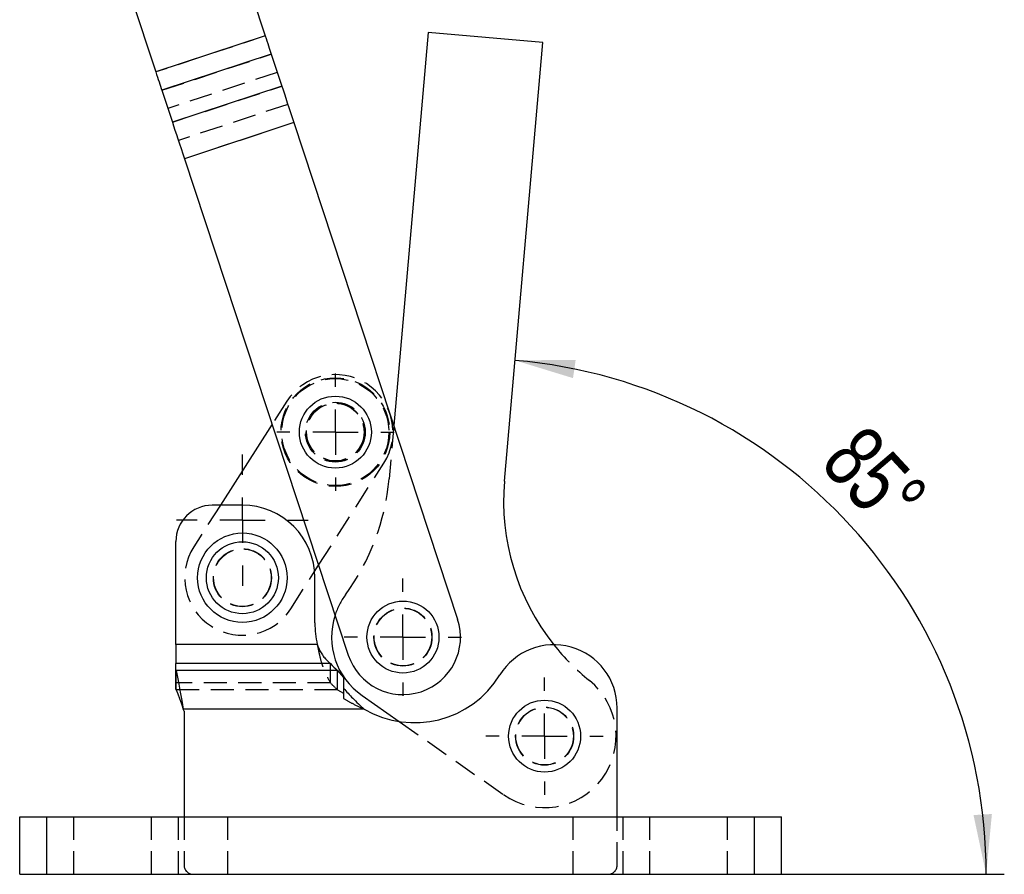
# Model space of a CAD drawing. Extents: x 21 to 399, y 25 to 275.
# Tile 10 of 12: x 345 to 399, y 121 to 168. Entities that reach past the tile are written whole.
import ezdxf

# ---------------------------------------------------------------- set-up
doc = ezdxf.new("R2010")
doc.units = 0
doc.linetypes.add('HIDDEN', pattern=[1.905, 1.27, -0.635])
doc.layers.get('0').update_dxf_attribs({"linetype": 'CONTINUOUS'})
doc.layers.add('FORMATO', color=179, linetype='CONTINUOUS')
doc.styles.add('SLDTEXTSTYLE0', font='TXT', dxfattribs={"width": 0.75})
doc.dimstyles.new('SLDDIMSTYLE5', dxfattribs={"dimtxt": 3.5, "dimasz": 3.302, "dimexe": 0, "dimexo": 0.0625, "dimgap": 0.875, "dimtad": 1, "dimdec": 4, "dimlfac": 2, "dimzin": 12, "dimtxsty": 'SLDTEXTSTYLE0', "dimsah": 1, "dimcen": 0.09, "dimazin": 3, "dimtfac": 1, "dimtdec": 0, "dimtofl": 0, "dimtmove": 0, "dimatfit": 3, "dimtolj": 1, "dimtzin": 12})

# ---------------------------------------------------------------- blocks, each defined once
blk = doc.blocks.new('_D_10')
at = {"layer": 'FORMATO'}
blk.add_line((378.427, 121.032), (399.268, 121.032), dxfattribs=at)
blk.add_arc((369.815, 121.032), 28.453, 0, 84.9942, dxfattribs=at)
for points in [[(372.298, 149.376), (375.492, 148.396), (375.639, 149.401)], [(398.268, 121.032), (398.585, 124.358), (397.571, 124.299)]]:
    blk.add_solid(points, dxfattribs=at)
at = {"layer": 'FORMATO', "insert": (391.608, 146.015), "char_height": 3.5, "attachment_point": 1, "rotation": 312.8086, "style": 'SLDTEXTSTYLE0'}
blk.add_mtext('85°', dxfattribs=at)
blk = doc.blocks.new('SW_CENTERMARKSYMBOL_4')
at = {"layer": 'FORMATO', "color": 0}
for p, q in [((0, 2.5), (0, 3.234375)), ((0, 0), (0, 1.25)), ((-2.5, 0), (-3.234375, 0)), ((0, 0), (-1.25, 0)), ((0, 0), (0, -1.25)), ((0, 0), (1.25, 0)), ((2.5, 0), (3.234375, 0)), ((0, -2.5), (0, -3.234375))]:
    blk.add_line(p, q, dxfattribs=at)
blk = doc.blocks.new('SW_CENTERMARKSYMBOL_5')
at = {"layer": 'FORMATO', "color": 0}
for p, q in [((0, 2.5), (0, 3.625)), ((0, 0), (0, 1.25)), ((-2.5, 0), (-3.625, 0)), ((0, 0), (-1.25, 0)), ((0, 0), (0, -1.25)), ((0, 0), (1.25, 0)), ((2.5, 0), (3.625, 0)), ((0, -2.5), (0, -3.625))]:
    blk.add_line(p, q, dxfattribs=at)
blk = doc.blocks.new('SW_CENTERMARKSYMBOL_6')
at = {"layer": 'FORMATO', "color": 0}
for p, q in [((0, 2.5), (0, 3.234375)), ((0, 0), (0, 1.25)), ((-2.5, 0), (-3.234375, 0)), ((0, 0), (-1.25, 0)), ((0, 0), (0, -1.25)), ((0, 0), (1.25, 0)), ((2.5, 0), (3.234375, 0)), ((0, -2.5), (0, -3.234375))]:
    blk.add_line(p, q, dxfattribs=at)
blk = doc.blocks.new('SW_CENTERMARKSYMBOL_7')
at = {"layer": 'FORMATO', "color": 0}
for p, q in [((0, 2.5), (0, 3.234375)), ((0, 0), (0, 1.25)), ((-2.5, 0), (-3.234375, 0)), ((0, 0), (-1.25, 0)), ((0, 0), (0, -1.25)), ((0, 0), (1.25, 0)), ((2.5, 0), (3.234375, 0)), ((0, -2.5), (0, -3.234375))]:
    blk.add_line(p, q, dxfattribs=at)

msp = doc.modelspace()

# ---------------------------------------------------------------- linework, layer by layer
at = {"color": 7, "linetype": 'CONTINUOUS'}
for p, q in [((357.16177, 171.399492), (358.523902, 167.270447)), ((351.131624, 169.409561), (352.493562, 165.281097)), ((358.523902, 167.270447), (352.493562, 165.281097)), ((367.50759, 167.460504), (365.60959, 145.791505)), ((373.833371, 166.906423), (367.50759, 167.460504)), ((371.714504, 142.715842), (373.833371, 166.906423)), ((358.856189, 166.263181), (352.825849, 164.273831)), ((358.856189, 166.263181), (359.43795, 164.49968)), ((359.43795, 164.49968), (353.40761, 162.510331)), ((352.825849, 164.273831), (353.40761, 162.510331)), ((360.102524, 162.485148), (354.072184, 160.495802)), ((360.102524, 162.485148), (369.132914, 135.111207)), ((354.072184, 160.495802), (363.102574, 133.121858)), ((358.902055, 145.854949), (356.050899, 141.389205)), ((357.264016, 141.389205), (355.600516, 141.389205)), ((353.600516, 133.712092), (353.600516, 139.389205)), ((361.249359, 137.73132), (361.46865, 138.074794)), ((361.264016, 134.892704), (361.264016, 137.389204)), ((361.392224, 133.712092), (353.600516, 133.712092)), ((353.600516, 133.712092), (353.600516, 132.651432)), ((353.600516, 132.328729), (353.600516, 132.651432)), ((362.120664, 132.651432), (353.600516, 132.651432)), ((353.622092, 132.269451), (353.600516, 132.328729)), ((353.600516, 131.268069), (353.600516, 132.328729)), ((362.511472, 132.269451), (353.622092, 132.269451)), ((353.622092, 131.208791), (353.622092, 132.269451)), ((362.511472, 132.269451), (362.847043, 131.890266)), ((362.847043, 131.890266), (362.847043, 131.296182)), ((353.622092, 131.208791), (353.600516, 131.268069)), ((363.860395, 130.893398), (365.907286, 129.45984)), ((363.982106, 130.148131), (354.00814, 130.148131)), ((354.050516, 130.031704), (354.00814, 130.148131)), ((354.050516, 130.031704), (354.050516, 124.206704)), ((377.926517, 124.206704), (377.926517, 130.203305)), ((344.988517, 121.031704), (344.988517, 124.206704)), ((344.988517, 124.206704), (346.488517, 124.206704)), ((346.488517, 121.031704), (346.488517, 124.206704)), ((346.488517, 124.206704), (385.488517, 124.206704)), ((385.488517, 121.031704), (385.488517, 124.206704)), ((385.488517, 124.206704), (386.988516, 124.206704)), ((386.988516, 121.031704), (386.988516, 124.206704)), ((344.988517, 121.031704), (346.488517, 121.031704)), ((346.488517, 121.031704), (385.488517, 121.031704)), ((385.488517, 121.031704), (386.988516, 121.031704))]:
    msp.add_line(p, q, dxfattribs=at)
at = {"color": 7, "linetype": 'HIDDEN'}
for p, q in [((358.523902, 167.270447), (352.493562, 165.281097)), ((352.825849, 164.273831), (358.856189, 166.263181)), ((359.188476, 165.255914), (353.158136, 163.266565)), ((353.40761, 162.510331), (359.43795, 164.49968)), ((359.770237, 163.492414), (353.739897, 161.503068)), ((360.102524, 162.485148), (354.072184, 160.495802)), ((359.71358, 147.126036), (358.902055, 145.854949)), ((365.60959, 145.791505), (365.351133, 142.840766)), ((361.46865, 138.074794), (365.065767, 143.70893)), ((356.050899, 141.389205), (354.587923, 139.097756)), ((359.94011, 135.680652), (361.249359, 137.73132)), ((361.392224, 133.712092), (353.600516, 133.712092)), ((362.120664, 132.651432), (353.600516, 132.651432)), ((362.120664, 131.590772), (362.120664, 132.651432)), ((362.511472, 132.269451), (353.622092, 132.269451)), ((362.511472, 131.208791), (362.511472, 132.269451)), ((362.120664, 131.590772), (353.600516, 131.590772)), ((362.511472, 131.208791), (353.622092, 131.208791)), ((362.511472, 131.208791), (362.847043, 131.019199)), ((362.847043, 131.296182), (362.847043, 130.722157)), ((362.847043, 131.221731), (362.847043, 131.019199)), ((363.982106, 130.148131), (354.00814, 130.148131)), ((365.907286, 129.45984), (371.667179, 125.425851)), ((346.488517, 121.031704), (346.488517, 124.206704)), ((347.963516, 124.206704), (347.963516, 121.031704)), ((352.263516, 121.031704), (352.263516, 124.206704)), ((353.716263, 124.206704), (353.716263, 121.031704)), ((354.050516, 124.206704), (354.050516, 121.531704)), ((356.46901, 121.031704), (356.46901, 124.206704)), ((375.508023, 121.031704), (375.508023, 124.206704)), ((377.926517, 121.531704), (377.926517, 124.206704)), ((378.26077, 121.031704), (378.26077, 124.206704)), ((379.713516, 124.206704), (379.713516, 121.031704)), ((384.013516, 121.031704), (384.013516, 124.206704)), ((385.488517, 121.031704), (385.488517, 124.206704))]:
    msp.add_line(p, q, dxfattribs=at)
at = {"color": 7, "linetype": 'CONTINUOUS', "flags": 128}
for points in [[(358.523902, 167.270447), (358.569962, 167.130823), (358.615579, 166.992544), (358.660314, 166.85694), (358.703734, 166.725318), (358.745422, 166.598948), (358.784978, 166.479043), (358.822019, 166.366759), (358.856189, 166.263181)], [(352.493562, 165.281097), (352.539623, 165.141473), (352.58524, 165.003194), (352.629974, 164.86759), (352.673395, 164.735968), (352.715083, 164.609599), (352.754639, 164.489693), (352.79168, 164.377413), (352.825849, 164.273831)], [(359.43795, 164.49968), (359.506289, 164.292521), (359.580371, 164.067956), (359.659482, 163.828148), (359.742859, 163.575406), (359.8297, 163.312162), (359.919168, 163.040957), (360.010402, 162.764399), (360.102524, 162.485148)], [(353.40761, 162.510331), (353.47595, 162.303175), (353.550032, 162.078607), (353.629142, 161.838799), (353.712519, 161.586056), (353.79936, 161.322816), (353.888829, 161.051607), (353.980063, 160.775049), (354.072184, 160.495802)], [(353.622092, 132.269451), (353.687236, 131.911487), (353.760282, 131.510103), (353.839431, 131.075182), (353.922734, 130.617435), (354.00814, 130.148131)], [(353.622092, 131.208791), (353.704824, 130.981487), (353.799212, 130.722157), (353.90163, 130.440767), (354.00814, 130.148131)]]:
    msp.add_lwpolyline(points, dxfattribs=at)
at = {"color": 7, "linetype": 'HIDDEN'}
for centre, radius in [((362.389673, 145.417483), 3), ((362.389673, 145.417483), 2.95), ((362.389673, 145.417483), 1.65), ((362.389673, 145.417483), 1.6), ((362.389673, 145.417483), 1.5875), ((357.264016, 137.389204), 1.6), ((357.264016, 137.389204), 1.5875), ((366.117744, 134.116533), 1.6), ((366.117744, 134.116533), 1.5875), ((373.926516, 128.651823), 1.6), ((373.926516, 128.651823), 1.5875)]:
    msp.add_circle(centre, radius, dxfattribs=at)
at = {"color": 7, "linetype": 'CONTINUOUS'}
for centre, radius in [((362.389673, 145.417483), 1.984375), ((357.264016, 137.389204), 2.466025), ((357.264016, 137.389204), 1.984375), ((366.117744, 134.116533), 1.984375), ((373.926516, 128.651823), 1.984375)]:
    msp.add_circle(centre, radius, dxfattribs=at)
at = {"color": 7, "linetype": 'HIDDEN'}
for centre, radius, start, end in [((362.389673, 145.417483), 3.175, 327.4437936, 147.4437936), ((352.699573, 143.948923), 12.7, 323.767277, 354.9942046), ((357.264016, 137.389204), 3.175, 147.4437936, 327.4437936), ((366.117744, 134.116533), 3.935, 143.767277, 162.0476219), ((384.366064, 141.607684), 12.7, 218.5421846, 231.1388968), ((365.303441, 134.456188), 4.282602, 221.9963346, 229.3125145), ((373.926516, 128.651823), 3.938464, 234.9942046, 51.1388968), ((354.550516, 121.531704), 0.5, 180, 270), ((377.426516, 121.531704), 0.5, 270, 0)]:
    msp.add_arc(centre, radius, start, end, dxfattribs=at)
at = {"color": 7, "linetype": 'CONTINUOUS'}
for centre, radius, start, end in [((384.366064, 141.607684), 12.7, 174.9942046, 218.5421846), ((355.600516, 139.389204), 2, 90, 180), ((357.264016, 137.389204), 4, 0, 90), ((366.117744, 134.116533), 3.935, 162.0476219, 234.9942046), ((366.764016, 134.892704), 5.5, 180, 192.395388), ((366.117744, 134.116533), 3.175, 198.2572068, 18.2572068), ((374.435387, 130.203305), 3.491129, 0, 148.5631508), ((365.303441, 135.516848), 4.282602, 221.9963346, 229.3125145), ((366.764016, 134.892704), 5.5, 239.6153971, 328.5631508)]:
    msp.add_arc(centre, radius, start, end, dxfattribs=at)
for points, knots in [([(361.392224, 133.712092), (361.439618, 133.593175), (361.521613, 133.38744), (361.670402, 133.11692), (361.874236, 132.876451), (362.02899, 132.735142), (362.120664, 132.651432)], [0, 0, 0, 0, 0.275043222, 0.475843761, 0.689495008, 1, 1, 1, 1]), ([(362.847043, 131.296182), (363.010491, 131.109095), (363.359051, 130.710124), (363.76599, 130.343067), (363.982106, 130.148131)], [0, 0, 0, 0, 0.468923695, 1, 1, 1, 1])]:
    msp.add_open_spline(points, degree=3, knots=knots, dxfattribs=at)
at = {"color": 7, "linetype": 'HIDDEN'}
for points, knots in [([(361.392224, 133.712092), (361.417252, 133.585165), (361.463875, 133.348723), (361.552376, 132.953336), (361.66551, 132.535669), (361.871152, 132.04639), (362.028513, 131.759044), (362.120664, 131.590772)], [0, 0, 0, 0, 0.157016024, 0.292493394, 0.498929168, 0.70657026, 1, 1, 1, 1]), ([(362.847043, 130.722157), (363.013117, 130.627482), (363.379063, 130.418864), (363.769084, 130.243766), (363.982106, 130.148131)], [0, 0, 0, 0, 0.453821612, 1, 1, 1, 1])]:
    msp.add_open_spline(points, degree=3, knots=knots, dxfattribs=at)

# ---------------------------------------------------------------- block references
at = {"layer": 'FORMATO'}
for name, p in [('SW_CENTERMARKSYMBOL_4', (362.389673, 145.417483)), ('SW_CENTERMARKSYMBOL_5', (357.264016, 140.564204)), ('SW_CENTERMARKSYMBOL_6', (366.117744, 134.116533)), ('SW_CENTERMARKSYMBOL_7', (373.926516, 128.651823))]:
    msp.add_blockref(name, p, dxfattribs=at)

# ---------------------------------------------------------------- dimensions: what is measured, and where the dimension line sits
dim = msp.add_angular_dim_2l(base=(390.794019, 140.253319), line1=((371.714503, 142.715842), (373.833371, 166.906424)), line2=((377.426516, 121.031704), (354.550516, 121.031704)), dimstyle='SLDDIMSTYLE5', dxfattribs=at)
dim.commit()
dim.dimension.update_dxf_attribs({"geometry": '_D_10', "text_midpoint": (390.689214, 140.367084), "dimtype": 162})

doc.saveas('drawing.dxf')
